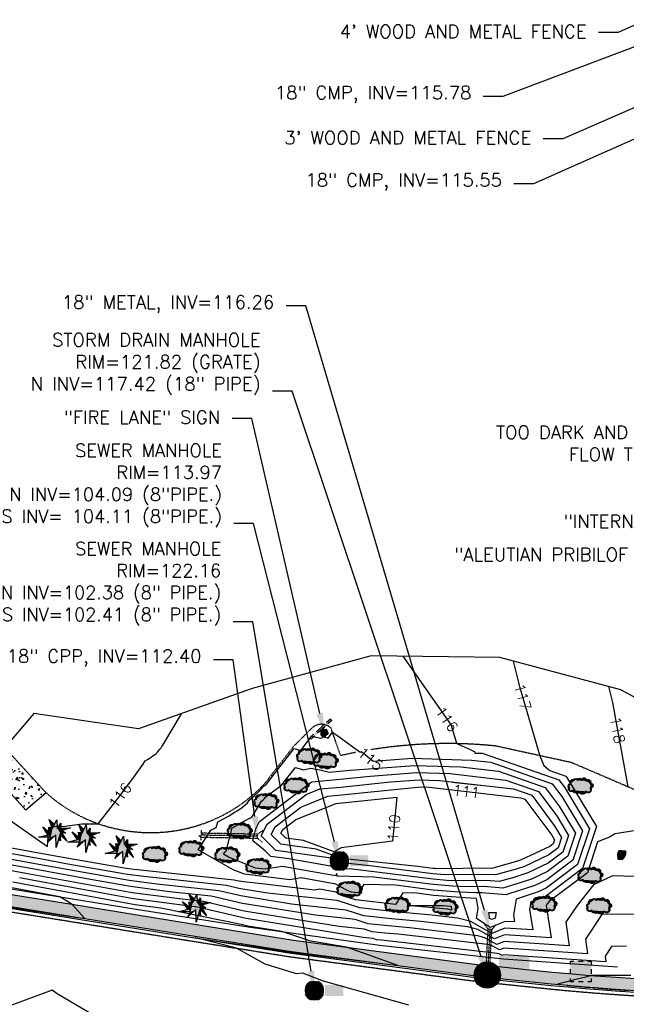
# Model space of a CAD drawing. Header units: feet. Extents: x 351431 to 355879, y 310968 to 329728.
# Tile 167 of 254: x 352315 to 352545, y 324334 to 324708. Entities that reach past the tile are written whole.
import ezdxf

# ---------------------------------------------------------------- set-up
doc = ezdxf.new("R2010")
doc.units = ezdxf.units.FT
doc.header["$MEASUREMENT"] = 0
doc.linetypes.add('D10', pattern=[0.15, 0.1, -0.05])
doc.linetypes.add('D25', pattern=[0.375, 0.25, -0.125])
for name, color, linetype in [('EHYSC', 161, 'Continuous'), ('ELIF', 153, 'LINKFENCE'), ('ELTCH-EG1', 253, 'Continuous'), ('ELTCN-EG1', 251, 'Continuous'), ('ELTNB-EG1', 55, 'Continuous'), ('ELUDC', 153, 'D10'), ('ELYCB-BACK', 5, 'Continuous'), ('ELYCB-FL', 2, 'Continuous'), ('ELYSC', 2, 'Continuous'), ('ELYSP', 1, 'D25'), ('ELYSS', 2, 'Continuous'), ('ELYSW-BACK', 2, 'Continuous'), ('ESFLJ', 5, 'Continuous'), ('ESFS', 153, 'Continuous'), ('ESIO', 4, 'Continuous'), ('ESMask', 155, 'Continuous'), ('ESUD', 5, 'Continuous'), ('ESUD-CMP', 13, 'D10'), ('ESUD-HDPE', 173, 'D10'), ('ESUS', 5, 'Continuous'), ('ETFS', 6, 'Continuous'), ('ETIF', 4, 'Continuous'), ('ETIS', 2, 'Continuous'), ('ETTC', 252, 'Continuous'), ('ETUD', 4, 'Continuous'), ('ETUS', 2, 'Continuous')]:
    doc.layers.add(name, color=color, linetype=linetype)
doc.styles.add('ANNO-TOPO', font='simplex.shx')
doc.styles.add('L80', font='simplex', dxfattribs={"height": 4})
doc.styles.add('ROMANSM', font='romansm.shx')
doc.linetypes.add('LINKFENCE', pattern='A,0.25,-0.08,0.25,-0.08,["X",ROMANSM,S=0.08,R=0,X=-0.004,Y=-0.04],-0.12', length=0.78)

# ---------------------------------------------------------------- blocks, each defined once
blk = doc.blocks.new('ESUFJBOX1')
for points in [[(-0.0787, 0.0535), (-0.0787, 0.0787), (-0.0535, 0.0787)], [(-0.0178, 0.0787), (0.0178, 0.0787)], [(0.0535, 0.0787), (0.0787, 0.0787), (0.0787, 0.0535)], [(-0.0787, -0.0178), (-0.0787, 0.0178)], [(0.0787, 0.0178), (0.0787, -0.0178)], [(-0.0787, -0.0787), (-0.0787, -0.0535)], [(0.0787, -0.0535), (0.0787, -0.0787), (0.0535, -0.0787)], [(-0.0535, -0.0787), (-0.0787, -0.0787)], [(0.0178, -0.0787), (-0.0178, -0.0787)]]:
    blk.add_lwpolyline(points)
at = {"layer": 'ESMask'}
blk.add_solid([(-0.0787, -0.0787), (-0.0787, 0.0787), (0.0787, -0.0787), (0.0787, 0.0787)], dxfattribs=at)
blk = doc.blocks.new('ESIBLDR')
blk.add_lwpolyline([(-0.0073, 0.0333), (-0.0228, 0.0272), (-0.0302, 0.0057), (-0.0278, -0.0328), (-0.0097, -0.0343), (0.0083, -0.0366), (0.0223, -0.0197), (0.0337, 0.0033), (0.0337, 0.0272), (0.0083, 0.0272)], close=True)
at = {"layer": 'ESMask'}
for points in [[(0.0083, 0.0272), (-0.0073, 0.0333), (-0.0302, 0.0057), (-0.0228, 0.0272)], [(-0.0278, -0.0328), (0.0083, 0.0272), (-0.0302, 0.0057), (0.0083, 0.0272)], [(0.0223, -0.0197), (0.0083, -0.0366), (0.0083, 0.0272), (-0.0278, -0.0328)], [(0.0083, 0.0272), (0.0337, 0.0272), (0.0223, -0.0197), (0.0337, 0.0033)]]:
    blk.add_solid(points, dxfattribs=at)
blk = doc.blocks.new('ESIPUBSIGN')
at = {"layer": 'ESMask'}
h = blk.add_hatch(color=256, dxfattribs=at)
edge = h.paths.add_edge_path()
edge.add_arc((0, 0), 0.03, 90, 450)
for p, q in [((-0.03, 0.1047), (-0.0447, 0.1047)), ((-0.0447, 0.1047), (-0.0447, 0.066)), ((-0.03, 0.1047), (-0.03, 0.066)), ((-0.0447, 0.0381), (-0.0447, -0.0393)), ((-0.03, 0.0381), (-0.03, -0.0393)), ((-0.0447, -0.0672), (-0.0447, -0.1059)), ((-0.03, -0.0672), (-0.03, -0.1059)), ((-0.03, -0.1059), (-0.0447, -0.1059))]:
    blk.add_line(p, q)
for start, end in [(144.23142, 216.35632), (17.97024, 107.04945), (253.53828, 340.78828)]:
    blk.add_arc((0, 0), 0.03, start, end)
blk.add_solid([(-0.0447, -0.1059), (-0.03, -0.1059), (-0.0447, 0.1047), (-0.03, 0.1047)], dxfattribs=at)
blk = doc.blocks.new('ESICTREE')
blk.add_lwpolyline([(-0.0228, 0.0326), (0.0086, 0.0955), (0.012, 0.0318), (0.0384, 0.0707), (0.0368, 0.0342), (0.1121, 0.0359), (0.0509, 0.0144), (0.0782, -0.0055), (0.036, -0.003), (0.0045, -0.1139), (0.002, -0.0179), (-0.0592, -0.0742), (-0.0369, -0.0353), (-0.1304, -0.0353), (-0.0584, -0.0162), (-0.0982, 0.0425), (-0.046, 0.0003), (-0.0493, 0.04)], close=True)
for points in [[(-0.0255, 0.0334), (-0.0485, 0.0988), (-0.0089, 0.0605)], [(0.0483, -0.0037), (0.084, -0.0667), (0.0324, -0.0157), (0.0368, -0.0626), (0.0245, -0.0432)]]:
    blk.add_lwpolyline(points)
at = {"layer": 'ESMask'}
for points in [[(-0.0255, 0.0334), (-0.0485, 0.0988), (-0.0228, 0.0326), (-0.0089, 0.0605)], [(-0.0228, 0.0326), (0.0086, 0.0955), (-0.0369, -0.0353), (0.002, -0.0179)], [(0.002, -0.0179), (0.0086, 0.0955), (0.036, -0.003), (0.012, 0.0318)], [(-0.0369, -0.0353), (-0.0584, -0.0162), (-0.046, 0.0003), (-0.0982, 0.0425)], [(-0.046, 0.0003), (-0.0369, -0.0353), (-0.0493, 0.04), (-0.0228, 0.0326)], [(0.012, 0.0318), (0.0384, 0.0707), (0.036, -0.003), (0.0368, 0.0342)], [(0.0368, 0.0342), (0.1121, 0.0359), (0.036, -0.003), (0.0509, 0.0144)], [(0.036, -0.003), (0.0509, 0.0144), (0.0782, -0.0055)], [(-0.0369, -0.0353), (-0.1304, -0.0353), (-0.0584, -0.0162)], [(-0.0369, -0.0353), (0.002, -0.0179), (-0.0592, -0.0742)], [(0.002, -0.0179), (0.036, -0.003), (0.0045, -0.1139)], [(0.0245, -0.0432), (0.0368, -0.0626), (0.0324, -0.0157)], [(0.0324, -0.0157), (0.036, -0.003), (0.084, -0.0667), (0.0483, -0.0037)]]:
    blk.add_solid(points, dxfattribs=at)
blk = doc.blocks.new('ESIDTREE')
blk.add_lwpolyline([(-0.0825, 0.0208, -0.658219), (-0.0543, 0.049, -0.594626), (-0.0245, 0.0498, -0.704437), (0.0052, 0.0498, -0.885068), (0.0416, 0.0438, -0.916303), (0.0721, 0.0223, -1.027393), (0.0751, -0.0141, -0.880235), (0.0364, -0.0431, -0.569977), (-0.0089, -0.052, -0.370407), (-0.061, -0.0364, -0.824221), (-0.0922, -0.0097, -0.566054), (-0.0825, 0.0208, -0.480508)], format="xyb")
at = {"layer": 'ESMask', "const_width": 0.01}
blk.add_lwpolyline([(-0.0779, 0.0227, -0.792768), (-0.0511, 0.0413, -0.768721), (-0.0289, 0.0473, 0.639322), (-0.0198, 0.0481, -0.704437), (0.0005, 0.0481, 0.72706), (0.01, 0.0484, -0.885068), (0.0366, 0.044, 0.713475), (0.0454, 0.0406, -0.916303), (0.0678, 0.0248, 0.615666), (0.0727, 0.0173, -1.027393), (0.0748, -0.0091, 0.556873), (0.0707, -0.0166, -0.880235), (0.04, -0.0396, 0.556256), (0.0317, -0.0414, -0.62875), (-0.0075, -0.0457, -0.457201), (-0.0599, -0.0275, -1.148825), (-0.0854, -0.0089, -0.666281), (-0.0814, 0.0159, 0.45741)], format="xyb", close=True, dxfattribs=at)
at = {"layer": 'ESMask'}
for points in [[(-0.0825, 0.0208), (-0.0922, -0.0097), (0.0721, 0.0223), (0.0751, -0.0141)], [(-0.0825, 0.0208), (-0.0543, 0.049), (0.0721, 0.0223), (0.0416, 0.0438)], [(-0.079, 0.0326), (-0.0729, 0.0238), (-0.0638, 0.0466), (-0.0573, 0.0372)], [(-0.0187, 0.044), (-0.0158, 0.0532), (-0.0004, 0.0423), (-0.0009, 0.052)], [(0.0105, 0.0432), (0.0168, 0.0574), (0.0348, 0.0399), (0.0336, 0.0548)], [(0.0445, 0.0383), (0.0562, 0.0462), (0.0628, 0.0226), (0.0702, 0.0328)], [(0.0704, -0.0072), (0.085, -0.004), (0.0691, 0.0173), (0.0823, 0.0154)], [(-0.087, -0.0082), (-0.0836, -0.0336), (0.0749, -0.0108), (0.0649, -0.0431)], [(-0.0495, -0.0328), (-0.05, -0.0434), (0.0292, -0.0385), (0.018, -0.0545)]]:
    blk.add_solid(points, dxfattribs=at)
blk = doc.blocks.new('ESUDCI')
for p, q in [((-0.0684, 0.0831), (-0.0684, 0.0912)), ((-0.0684, 0.0912), (-0.0263, 0.0912)), ((-0.0101, 0.0912), (0.0101, 0.0912)), ((0.0263, 0.0912), (0.0684, 0.0912)), ((0.0684, 0.0912), (0.0684, 0.0831)), ((-0.0684, 0.0243), (-0.0684, 0.0669)), ((-0.0595, 0.0602), (-0.0684, 0.0602)), ((-0.0628, 0.0301), (-0.0684, 0.0301)), ((-0.0684, 0), (-0.0684, 0.0081)), ((-0.0263, 0), (-0.0684, 0)), ((-0.0263, 0.0301), (-0.0499, 0.0301)), ((-0.0231, 0.0602), (-0.0466, 0.0602)), ((0.0101, 0.0301), (-0.0134, 0.0301)), ((0.0134, 0.0602), (-0.0101, 0.0602)), ((0.0101, 0), (-0.0101, 0)), ((0.0466, 0.0301), (0.0231, 0.0301)), ((0.0499, 0.0602), (0.0263, 0.0602)), ((0.0684, 0.0301), (0.0595, 0.0301)), ((0.0684, 0.0602), (0.0628, 0.0602)), ((0.0684, 0.0669), (0.0684, 0.0243)), ((0.0684, 0.0081), (0.0684, 0)), ((0.0684, 0), (0.0263, 0))]:
    blk.add_line(p, q)
at = {"layer": 'ESMask'}
blk.add_solid([(-0.0684, 0), (-0.0684, 0.0912), (0.0684, 0), (0.0684, 0.0912)], dxfattribs=at)
blk = doc.blocks.new('ESUSMHOLE')
for radius, start, end in [(0.0738, 110, 160), (0.0492, 155, 205), (0.0492, 65, 115), (0.0738, 20, 70), (0.0492, 335, 25), (0.0738, 200, 250), (0.0492, 245, 295), (0.0738, 290, 340)]:
    blk.add_arc((0, 0), radius, start, end)
at = {"layer": 'ESMask', "const_width": 0.0738}
blk.add_lwpolyline([(-0.0369, 0, 1), (0.0369, 0, 1)], format="xyb", close=True, dxfattribs=at)
at = {"layer": 'ESMask'}
blk.add_solid([(0.0796, -0.0411), (0.0796, 0.0441), (0.2186, -0.0411), (0.2186, 0.0441)], dxfattribs=at)
blk = doc.blocks.new('ESUMHOLE')
at = {"ltscale": 0.5}
for radius in [0.1, 0.057]:
    blk.add_circle((0, 0), radius, dxfattribs=at)
at = {"layer": 'ESMask', "const_width": 0.1}
blk.add_lwpolyline([(-0.05, 0, 1), (0.05, 0, 1)], format="xyb", close=True, dxfattribs=at)
at = {"layer": 'ESMask', "color": 155}
blk.add_solid([(0.0899, 0.0499), (0.0899, 0.1445), (0.3206, 0.0499), (0.3206, 0.1445)], dxfattribs=at)

msp = doc.modelspace()

# ---------------------------------------------------------------- hatches: boundary and pattern name
at = {"layer": 'EHYSC'}
h = msp.add_hatch(dxfattribs=at)
h.set_pattern_fill('AR-CONC', color=256, style=0)
h.set_pattern_definition([(50, (352304.459, 324407.8), (7.1726, -0.6275), [0.75, -8.25]), (355, (352304.459, 324407.8), (-1.3875, 7.522), [0.6, -6.6]), (100.451, (352305.057, 324407.748), (5.7851, 6.8944), [0.6374, -7.0114]), (46.184, (352304.459, 324409.8), (10.6724, -1.6552), [1.125, -12.375]), (96.636, (352305.348, 324409.662), (9.3466, 9.741), [0.956, -10.517]), (351.184, (352304.459, 324409.8), (9.3466, 9.741), [0.9, -9.9]), (21, (352305.459, 324409.3), (5.9691, -4.0262), [0.75, -8.25]), (326, (352305.459, 324409.3), (2.4332, 7.2515), [0.6, -6.6]), (71.45, (352305.9564, 324408.9645), (8.4022, 3.2253), [0.6374, -7.0114]), (37.5, (352304.459, 324407.8), (0.1216, 3.32894), [0, -6.52, 0, -6.7, 0, -6.625]), (7.5, (352304.459, 324407.8), (2.6307, 3.9441), [0, -3.82, 0, -6.37, 0, -2.525]), (327.5, (352302.229, 324407.8), (5.33822, -0.22555), [0, -2.5, 0, -7.8, 0, -10.35]), (317.5, (352301.229, 324407.8), (5.83186, 1.00105), [0, -3.25, 0, -5.18, 0, -7.35])])
h.paths.add_polyline_path([(352311.87, 324429.15), (352304.46, 324422.39), (352317.68, 324407.8), (352325.37, 324414.42)])
h = msp.add_hatch(dxfattribs=at)
h.set_pattern_fill('AR-CONC', color=256, style=0)
h.set_pattern_definition([(50, (352111.597, 324336.37), (7.1726, -0.62752), [0.75, -8.25]), (355, (352111.597, 324336.37), (-1.387513, 7.52192), [0.6, -6.6]), (100.4514, (352112.195, 324336.318), (5.785094, 6.894395), [0.6374, -7.01142]), (46.1842, (352111.597, 324338.37), (10.67241, -1.65519), [1.125, -12.375]), (96.6356, (352112.486, 324338.232), (9.34663, 9.74118), [0.9561, -10.51713]), (351.1842, (352111.597, 324338.37), (9.34662, 9.74119), [0.9, -9.9]), (21, (352112.597, 324337.87), (5.96907, -4.02619), [0.75, -8.25]), (326, (352112.597, 324337.87), (2.433153, 7.2515), [0.6, -6.6]), (71.4514, (352113.0944, 324337.5345), (8.402226, 3.225305), [0.6374, -7.01142]), (37.5, (352111.597, 324336.37), (0.1215986, 3.3289385), [0, -6.52, 0, -6.7, 0, -6.625]), (7.5, (352111.597, 324336.37), (2.630695, 3.944117), [0, -3.82, 0, -6.37, 0, -2.525]), (327.5, (352109.367, 324336.37), (5.338224, -0.225549), [0, -2.5, 0, -7.8, 0, -10.35]), (317.5, (352108.367, 324336.37), (5.831862, 1.00105), [0, -3.25, 0, -5.18, 0, -7.35])])
h.paths.add_polyline_path([(352956.49, 324339.01), (352959.03, 324339.82), (352961.11, 324340.52), (352961.8, 324340.78), (352962.42, 324341.09), (352963.2, 324341.58, 0.014529), (352944.9, 324341.51), (352894.21, 324341.36), (352845.03, 324341.16), (352793.42, 324340.82), (352753.65, 324340.95), (352694.61, 324341), (352690.92, 324340.92), (352663.27, 324341), (352657.05, 324341.16), (352656.34, 324341.17), (352655.12, 324341.17), (352637.08, 324341.13), (352624.43, 324341.15), (352623.03, 324341.16), (352622.43, 324341.1), (352620.17, 324341.1), (352616.64, 324341.14), (352603.22, 324341.46), (352593.18, 324341.74), (352587.93, 324341.92), (352582.31, 324342.16), (352563.3, 324343.08), (352556.22, 324343.47), (352549.08, 324343.9), (352541.65, 324344.4), (352533.69, 324344.98), (352530.2, 324345.25), (352523.63, 324345.81), (352517.41, 324346.39), (352492.07, 324348.97), (352490.09, 324349.18), (352487.01, 324349.57), (352419.21, 324358.54), (352379.24, 324364.96), (352334.34, 324372.23), (352283.5, 324380.39), (352247.16, 324386.18), (352243.15, 324386.86), (352225.13, 324389.75), (352219.79, 324390.58), (352209.95, 324392.36), (352174.39, 324398.66), (352138.87, 324404.37), (352126.11, 324405.93), (352126.03, 324404.72), (352112.01, 324405.23), (352111.6, 324399.39), (352124.97, 324398.19), (352135.55, 324397.16), (352137.91, 324396.91), (352149.17, 324395.7), (352159.56, 324394.51), (352173.41, 324392.79), (352180.08, 324391.9), (352194.56, 324389.84), (352209.17, 324387.68), (352219.23, 324386.14), (352224.51, 324385.31), (352242.38, 324382.42), (352246.22, 324381.78), (352283.13, 324375.9), (352333.75, 324367.75), (352378.61, 324360.54), (352418.51, 324354.14), (352486.55, 324345.17), (352489.49, 324344.79), (352491.38, 324344.58), (352517, 324341.96), (352523.29, 324341.36), (352529.93, 324340.79), (352533.46, 324340.52), (352541.45, 324339.93), (352548.91, 324339.43), (352556.08, 324339), (352563.19, 324338.6), (352582.28, 324337.66), (352587.88, 324337.42), (352593.11, 324337.23), (352616.46, 324336.59), (352620.14, 324336.51), (352622.5, 324336.47), (352636.91, 324336.38), (352656.75, 324336.37), (352663.41, 324336.4), (352691.14, 324336.49), (352695.94, 324336.43), (352753.45, 324336.4), (352793.53, 324336.58), (352845.11, 324336.76), (352894.48, 324336.8), (352944.98, 324337.16), (352946.12, 324337.23), (352948.78, 324337.46), (352950.3, 324337.63), (352951.76, 324337.85), (352952.42, 324337.97), (352953.87, 324338.3), (352955.21, 324338.64)])

# ---------------------------------------------------------------- linework, layer by layer
at = {"layer": 'ELIF', "flags": 128}
msp.add_lwpolyline([(352325.37, 324414.42), (352317.68, 324407.8), (352304.46, 324422.39), (352311.87, 324429.15)], dxfattribs=at)
at = {"layer": 'ELTCH-EG1', "flags": 128}
for points, elevation in [([(352550.99, 324368.38), (352536.26, 324368.26), (352529.97, 324358.86), (352530.81, 324353.3), (352499.1, 324355.51), (352497.37, 324354.79), (352494.57, 324356.37), (352492.87, 324356.83), (352458.96, 324360.72), (352453.9, 324361.18), (352449.12, 324361.69), (352446.02, 324362.7), (352436.56, 324363.72), (352400.55, 324369.57), (352385.11, 324373.15), (352376.98, 324374.03), (352357.97, 324376.5), (352346.89, 324378.44), (352317.67, 324383.87), (352299.25, 324387.17)], 120), ([(352496.14, 324369.06), (352495.75, 324366.85), (352494.29, 324366.3), (352493.5, 324366.81), (352493.59, 324367.4), (352493.33, 324369.01), (352496.14, 324369.06)], 115)]:
    msp.add_lwpolyline(points, dxfattribs=dict(at, elevation=elevation))
at = {"layer": 'ELTCN-EG1', "flags": 128}
for points, elevation in [([(352548.61, 324382.63), (352540.23, 324382.95), (352532.99, 324379.54), (352526.82, 324371.71), (352522.52, 324365.27), (352523.87, 324356.33), (352499.21, 324358.04), (352496.41, 324356.88), (352491.87, 324359.44), (352489.1, 324360.19), (352463.23, 324363.15), (352455.15, 324363.89), (352447.53, 324364.71), (352442.59, 324366.32), (352427.5, 324367.94), (352399.86, 324372.43), (352388.01, 324375.18), (352372.14, 324376.9), (352357.41, 324378.82), (352342.19, 324381.47), (352320.14, 324385.57), (352296.01, 324389.9)], 119), ([(352545.62, 324356.16), (352539.87, 324356.11), (352537.42, 324352.45), (352537.75, 324350.28), (352499, 324352.97), (352498.34, 324352.7), (352497.28, 324353.3), (352496.63, 324353.48), (352454.7, 324358.28), (352452.64, 324358.47), (352450.71, 324358.68), (352449.46, 324359.09), (352445.63, 324359.5), (352401.24, 324366.71), (352382.21, 324371.12), (352381.82, 324371.16), (352358.54, 324374.19), (352351.59, 324375.41), (352315.21, 324382.17)], 121), ([(352310.58, 324371.11), (352333.75, 324367.65), (352337.16, 324367.16), (352340.05, 324366.74), (352335.23, 324372), (352335.14, 324372.1), (352335.1, 324372.17), (352330.53, 324375), (352310.29, 324378.76)], 123), ([(352462.98, 324333.81), (352430.63, 324342.99), (352423.03, 324345.9), (352422.52, 324345.92), (352420.37, 324345.76), (352408.44, 324349.35), (352397.64, 324355.45), (352384.18, 324358.82), (352381.93, 324359.37), (352403.04, 324356.21), (352418.46, 324353.93), (352427.21, 324352.82), (352458.83, 324348.83), (352447.56, 324352.91), (352439.3, 324355.88), (352425.73, 324358.16), (352414.74, 324361.77), (352401.93, 324363.85), (352399.93, 324364.32), (352368.91, 324370.61), (352359.1, 324371.88), (352356.29, 324372.37), (352312.75, 324380.46)], 122), ([(352479.06, 324371.43), (352479.12, 324369.9), (352477.81, 324370.25), (352476.04, 324370.45), (352462.72, 324371.66), (352475.96, 324371.63), (352479.06, 324371.43)], 116), ([(352547.24, 324345.09), (352541.73, 324345.04), (352533.92, 324345.07), (352533.14, 324345.14), (352532.21, 324345.09), (352530.16, 324344.5), (352526.39, 324343.61), (352523.39, 324342.77), (352519.44, 324341.73), (352523.02, 324341.36), (352523.29, 324341.33), (352529.14, 324340.79), (352529.93, 324340.71), (352532.85, 324340.46), (352533.45, 324340.4), (352539.39, 324339.92), (352541.44, 324339.74), (352546.23, 324339.38)], 122), ([(352341.59, 324330.97), (352329.5, 324338.09), (352327.7, 324339.47), (352310.5, 324333.15)], 123)]:
    msp.add_lwpolyline(points, dxfattribs=dict(at, elevation=elevation))
at = {"layer": 'ELUDC', "flags": 128}
for points in [[(352405.52, 324397.97), (352384.33, 324398.36)], [(352493.75, 324362.59), (352492.73, 324345.24)]]:
    msp.add_lwpolyline(points, dxfattribs=at)
at = {"layer": 'ELYCB-BACK', "flags": 128}
msp.add_lwpolyline([(352283.13, 324375.9), (352333.75, 324367.75), (352378.61, 324360.54), (352418.51, 324354.14), (352486.55, 324345.17), (352489.49, 324344.79), (352491.38, 324344.58), (352517, 324341.96), (352523.29, 324341.36), (352529.93, 324340.79), (352533.46, 324340.52), (352541.45, 324339.93), (352548.91, 324339.43)], dxfattribs=at)
at = {"layer": 'ELYCB-FL', "flags": 128}
msp.add_lwpolyline([(352282.99, 324375.23), (352333.73, 324367.08), (352378.51, 324359.92), (352418.37, 324353.5), (352486.43, 324344.52), (352489.39, 324344.16), (352491.29, 324343.96), (352516.95, 324341.33), (352523.25, 324340.73), (352529.9, 324340.15), (352533.43, 324339.88), (352541.42, 324339.28), (352548.87, 324338.78)], dxfattribs=at)
at = {"layer": 'ELYSC', "flags": 128}
msp.add_lwpolyline([(352325.37, 324414.42), (352317.68, 324407.8), (352304.46, 324422.39), (352311.87, 324429.15)], dxfattribs=at)
at = {"layer": 'ELYSP', "flags": 128}
msp.add_lwpolyline([(352624.43, 324341.15), (352624, 324361.62), (352622.77, 324361.54), (352622.11, 324361.64), (352621.47, 324374.19, 0.241396), (352613.67, 324387.38), (352597.68, 324376.81), (352576, 324397.85), (352551.79, 324414.28), (352524.81, 324425.88), (352495.72, 324432.25, 0.081185), (352437.1, 324428.56), (352433.43, 324439.12, 0.368556), (352426.38, 324439.21), (352419.35, 324432.2), (352407.99, 324417.62, -0.405822), (352325.37, 324414.42), (352311.87, 324429.15, 0.570582), (352307.68, 324429.4), (352293.36, 324421.56)], format="xyb", dxfattribs=at)
msp.add_lwpolyline([(352111.57, 324397.42), (352124.83, 324396.22), (352135.31, 324395.19), (352137.64, 324394.95), (352148.91, 324393.7), (352159.31, 324392.49), (352173.18, 324390.74), (352179.82, 324389.85), (352194.26, 324387.81), (352208.83, 324385.67), (352218.88, 324384.12), (352224.23, 324383.4), (352242.13, 324380.5), (352245.85, 324379.89), (352282.75, 324373.96), (352333.4, 324365.81), (352378.28, 324358.55), (352418.15, 324352.18), (352486.33, 324343.18), (352489.31, 324342.81), (352491.23, 324342.61), (352516.83, 324339.95), (352523.1, 324339.34), (352529.74, 324338.77), (352533.26, 324338.48), (352541.27, 324337.89), (352548.75, 324337.39), (352555.93, 324336.95), (352563.06, 324336.55), (352582.18, 324335.6), (352587.76, 324335.35), (352592.98, 324335.15), (352602.96, 324334.84), (352616.28, 324334.47), (352618.25, 324334.44), (352622.5, 324334.43), (352636.85, 324334.26), (352656.77, 324334.28), (352663.45, 324334.3), (352691.11, 324334.41), (352696.07, 324334.42), (352753.56, 324334.57), (352793.41, 324334.63), (352845.13, 324334.73), (352894.61, 324334.82), (352945.01, 324335), (352946.18, 324335.07), (352948.91, 324335.31), (352950.47, 324335.49), (352951.97, 324335.73), (352952.64, 324335.87), (352954.21, 324336.26), (352955.65, 324336.68), (352957.02, 324337.12), (352962, 324338.87), (352963.38, 324339.33), (352963.7, 324339.47), (352964.19, 324339.76), (352965.87, 324340.95), (352967.67, 324342.28), (352971.01, 324344.85), (352972.99, 324346.41), (352972.19, 324347.37), (352971.79, 324347.85)], dxfattribs=at)
at = {"layer": 'ELYSS', "flags": 128}
msp.add_lwpolyline([(352128.06, 324406.44), (352184.69, 324399.49), (352223.97, 324393.43), (352271.3, 324383.75), (352309.72, 324378.37), (352359.49, 324370.31), (352402, 324363.54), (352451.79, 324356.63), (352498.93, 324351.43), (352542.19, 324348.34)], dxfattribs=at)
at = {"layer": 'ELYSW-BACK', "flags": 128}
msp.add_lwpolyline([(352283.5, 324380.39), (352334.34, 324372.23), (352379.24, 324364.96), (352419.21, 324358.54), (352487.01, 324349.57), (352490.09, 324349.18), (352492.07, 324348.97), (352517.41, 324346.39), (352523.63, 324345.81), (352530.2, 324345.25), (352533.69, 324344.98), (352541.65, 324344.4), (352549.08, 324343.9)], dxfattribs=at)
at = {"layer": 'ESUD-CMP', "flags": 128}
for points in [[(352493.01, 324362.64), (352491.63, 324364.72)], [(352494.5, 324362.55), (352496.12, 324364.46)]]:
    msp.add_lwpolyline(points, dxfattribs=at)
msp.add_lwpolyline([(352493.48, 324345.2), (352494.5, 324362.55), (352493.01, 324362.64), (352491.98, 324345.28)], close=True, dxfattribs=at)
at = {"layer": 'ESUD-HDPE', "flags": 128}
for points in [[(352384.16, 324400.45), (352384.13, 324398.94), (352384.96, 324398.55), (352383.29, 324398.04), (352384.11, 324397.8), (352384.08, 324396.45)], [(352405.53, 324398.72), (352407.56, 324400.18)], [(352384.1, 324397.61), (352405.5, 324397.22), (352405.53, 324398.72), (352384.13, 324399.11)], [(352405.5, 324397.22), (352407.48, 324395.68)]]:
    msp.add_lwpolyline(points, dxfattribs=at)
at = {"layer": 'ETFS', "linetype": 'ByBlock', "lineweight": -2}
msp.add_line((352403.39, 324556.59), (352395.89, 324556.59), dxfattribs=at)
msp.add_lwpolyline([(352429.15, 324444.58), (352403.39, 324556.59)], dxfattribs=at)
at = {"layer": 'ETFS'}
msp.add_solid([(352430.37, 324444.86), (352430.84, 324437.27), (352427.94, 324444.29)], dxfattribs=at)
at = {"layer": 'ETIF', "linetype": 'ByBlock', "lineweight": -2}
for p, q in [((352542.41, 324703.1), (352534.91, 324703.1)), ((352521.39, 324662.73), (352513.89, 324662.73))]:
    msp.add_line(p, q, dxfattribs=at)
for points in [[(352773.42, 324772.76), (352521.39, 324662.73)], [(352669.93, 324760.24), (352542.41, 324703.1)]]:
    msp.add_lwpolyline(points, dxfattribs=at)
at = {"layer": 'ETUD', "linetype": 'ByBlock', "lineweight": -2}
for p, q in [((352498.7, 324678.9), (352491.2, 324678.9)), ((352510.32, 324645.72), (352502.82, 324645.72)), ((352423.88, 324599.35), (352416.38, 324599.35)), ((352418.71, 324567.02), (352411.21, 324567.02)), ((352396.32, 324464.95), (352388.82, 324464.95))]:
    msp.add_line(p, q, dxfattribs=at)
for points in [[(352755.48, 324775.9), (352498.7, 324678.9)], [(352757.28, 324755.36), (352510.32, 324645.72)], [(352404.5, 324405.4), (352396.32, 324464.95)]]:
    msp.add_lwpolyline(points, dxfattribs=at)
at = {"layer": 'ETUD'}
for points in [[(352405.74, 324405.57), (352405.52, 324397.97), (352403.26, 324405.23)], [(352492.83, 324370.14), (352493.75, 324362.59), (352490.43, 324369.43)], [(352491.54, 324352.75), (352492.73, 324345.24), (352489.17, 324351.96)]]:
    msp.add_solid(points, dxfattribs=at)
at = {"layer": 'ETUS', "linetype": 'ByBlock', "lineweight": -2}
for p, q in [((352404.05, 324516.73), (352396.55, 324516.73)), ((352403.78, 324479.42), (352396.28, 324479.42))]:
    msp.add_line(p, q, dxfattribs=at)
for points in [[(352434.78, 324395.81), (352404.05, 324516.73)], [(352425.91, 324346.7), (352403.78, 324479.42)]]:
    msp.add_lwpolyline(points, dxfattribs=at)
at = {"layer": 'ETUS'}
for points in [[(352435.99, 324396.11), (352436.62, 324388.54), (352433.57, 324395.5)], [(352427.14, 324346.91), (352427.14, 324339.31), (352424.67, 324346.5)]]:
    msp.add_solid(points, dxfattribs=at)

# ---------------------------------------------------------------- block references
at = {"layer": 'ESFLJ', "xscale": 50, "yscale": 50, "zscale": 50}
msp.add_blockref('ESUFJBOX1', (352528.25, 324346.64), dxfattribs=at)
at = {"layer": 'ESFS', "xscale": 50.00000000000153, "yscale": 50.00000000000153, "zscale": 50.00000000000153, "rotation": 312.2735170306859}
msp.add_blockref('ESIPUBSIGN', (352430.84, 324437.27), dxfattribs=at)
at = {"layer": 'ESIO', "xscale": 50, "yscale": 50, "zscale": 50}
for name, p in [('ESIDTREE', (352425.32, 324428.32)), ('ESIDTREE', (352431.56, 324426.56)), ('ESIDTREE', (352420.44, 324417.14)), ('ESIDTREE', (352528.31, 324416.96)), ('ESIDTREE', (352409.04, 324411.15)), ('ESICTREE', (352328.95, 324399.36)), ('ESICTREE', (352340.14, 324397.52)), ('ESIDTREE', (352398.94, 324399.94)), ('ESICTREE', (352354.32, 324393.18)), ('ESIDTREE', (352380.57, 324393.18)), ('ESIDTREE', (352366.77, 324391.05)), ('ESIDTREE', (352394.25, 324390.84)), ('ESIDTREE', (352406, 324386.48)), ('ESIBLDR', (352543.61, 324390.91)), ('ESIDTREE', (352531.99, 324383.05)), ('ESIDTREE', (352440.62, 324377.79)), ('ESICTREE', (352382.06, 324371.02)), ('ESIDTREE', (352458.83, 324371.85)), ('ESIDTREE', (352476.98, 324370.99)), ('ESIDTREE', (352514.54, 324372.14)), ('ESIDTREE', (352535.31, 324371.41))]:
    msp.add_blockref(name, p, dxfattribs=at)
at = {"layer": 'ESUD', "xscale": 50, "yscale": 50, "zscale": 50}
msp.add_blockref('ESUMHOLE', (352492.73, 324345.24), dxfattribs=at)
at = {"layer": 'ESUD', "xscale": 50.00000000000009, "yscale": 50.00000000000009, "zscale": 50.00000000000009, "rotation": 355.965197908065}
msp.add_blockref('ESUDCI', (352492.48, 324343.92), dxfattribs=at)
at = {"layer": 'ESUS', "xscale": 50, "yscale": 50, "zscale": 50}
for p in [(352436.62, 324388.54), (352427.14, 324339.31)]:
    msp.add_blockref('ESUSMHOLE', p, dxfattribs=at)

# ---------------------------------------------------------------- texts
at = {"layer": 'ETFS', "insert": (352391.39, 324559.54), "char_height": 5, "attachment_point": 3, "style": 'ANNO-TOPO'}
msp.add_mtext('"FIRE LANE" SIGN', dxfattribs=at)
at = {"layer": 'ETIF', "char_height": 5, "attachment_point": 3, "style": 'ANNO-TOPO'}
for s, insert in [("4' WOOD AND METAL FENCE", (352530.41, 324706.05)), ("3' WOOD AND METAL FENCE", (352509.39, 324665.69))]:
    msp.add_mtext(s, dxfattribs=dict(at, insert=insert))
at = {"layer": 'ETIS', "char_height": 5, "attachment_point": 3, "style": 'ANNO-TOPO'}
for s, insert in [('"INTERNATIONAL BUSINESS PLAZA" SIGN', (352655.87, 324520)), ('"ALEUTIAN PRIBILOF ISLANDS ASSOCIATION" SIGN', (352643.93, 324507.42))]:
    msp.add_mtext(s, dxfattribs=dict(at, insert=insert))
at = {"layer": 'ETTC', "insert": (352506.19, 324450.81, 117), "char_height": 4, "attachment_point": 5, "rotation": 286.3245, "style": 'L80', "bg_fill": 3, "box_fill_scale": 1.2, "bg_fill_color": 256, "bg_fill_transparency": 27}
msp.add_mtext('{117}', dxfattribs=at)
at = {"layer": 'ETUD', "char_height": 5, "attachment_point": 3, "style": 'ANNO-TOPO'}
for s, insert in [('18" CMP, INV=115.78', (352486.7, 324682.83)), ('18" CMP, INV=115.55', (352498.32, 324649.65)), ('18" METAL, INV=116.26', (352411.88, 324603.28)), ('STORM DRAIN MANHOLE \\PRIM=121.82 (GRATE)\\PN INV=117.42 (18" PIPE)', (352406.71, 324588.92)), ('18" CPP, INV=112.40', (352384.32, 324468.88))]:
    msp.add_mtext(s, dxfattribs=dict(at, insert=insert))
at = {"layer": 'ETUS', "char_height": 5, "attachment_point": 3, "style": 'ANNO-TOPO'}
for s, insert in [('SEWER MANHOLE, RIM=127.06\\PSTRONG FLOW FROM N. TO W.\\PTOO DARK AND DEEP TO DETERMINE PIPE PIPE.\\PFLOW TOO STRONG TO MEASURE N. INV\\PW INV=99.56 ', (352656.56, 324570.49)), ('SEWER MANHOLE\\PRIM=113.97\\PN INV=104.09 (8"PIPE.)\\PS INV= 104.11 (8"PIPE.)', (352392.05, 324546.96)), ('SEWER MANHOLE\\PRIM=122.16\\PN INV=102.38 (8" PIPE.)\\PS INV=102.41 (8" PIPE.)', (352391.78, 324509.66))]:
    msp.add_mtext(s, dxfattribs=dict(at, insert=insert))

# ---------------------------------------------------------------- next in the draw order: texts
at = {"layer": 'ETTC', "char_height": 4, "attachment_point": 5, "style": 'L80', "bg_fill": 3, "box_fill_scale": 1.2, "bg_fill_color": 256}
for s, insert, rotation, bg_fill_transparency in [('{116}', (352477.43, 324442.4, 116), 305.055, 22), ('{118}', (352542.14, 324438.26, 118), 280.326, 32), ('{115}', (352448.44, 324427.26, 115), 320.3532, 37), ('{116}', (352353.41, 324413.46, 116), 52.7389, 42), ('{111}', (352484.81, 324414.96, 111), 353.4182, 17), ('{110}', (352457.26, 324401.17, 110), 84.4778, 12)]:
    msp.add_mtext(s, dxfattribs=dict(at, insert=insert, rotation=rotation, bg_fill_transparency=bg_fill_transparency))

# ---------------------------------------------------------------- next in the draw order: linework, layer by layer
at = {"layer": 'ELTCH-EG1', "flags": 128}
for points, elevation in [([(352422.03, 324430.46), (352426.06, 324435.9), (352429.52, 324435.14), (352430.94, 324435.69), (352432.33, 324435.19), (352434.01, 324437.46), (352434.5, 324437.11), (352435.31, 324436.54), (352436.92, 324435.39), (352441.78, 324431.92), (352444.37, 324430.07), (352445.19, 324429.95), (352449.39, 324426.47), (352464.27, 324427.59), (352486.76, 324426.87), (352494.07, 324426.03), (352517.35, 324417.9), (352521.02, 324412.99), (352528.86, 324399.97), (352525.17, 324388.83), (352515.34, 324381.43), (352510.76, 324379.24), (352500.98, 324376.05), (352499.96, 324375.76), (352490.71, 324376.52), (352488.36, 324376.5), (352482.04, 324376.77), (352472.25, 324377.52), (352457.87, 324379.35), (352445.85, 324379.65), (352444.73, 324377.9), (352445.04, 324376.35), (352441.16, 324376.77), (352439.8, 324377.21), (352435.29, 324379.76), (352422.12, 324382.16), (352417.84, 324381.44), (352400.58, 324383.5), (352396.33, 324385.24), (352383, 324392.77), (352387.84, 324400.23), (352389.89, 324401.25), (352390.44, 324403.42), (352392.59, 324404.51), (352394.74, 324405.74), (352396.88, 324407.11), (352397.83, 324407.61), (352399.81, 324409.03), (352401.78, 324410.61), (352402.38, 324411.6), (352404.31, 324413.26), (352406.22, 324415.07), (352408.08, 324417.04), (352408.81, 324417.59), (352419.42, 324431.26), (352422.03, 324430.46)], 115), ([(352437.25, 324393.52), (352434.66, 324392.08), (352422.97, 324396.29), (352416.26, 324397.23), (352414.42, 324399.08), (352415.18, 324400.56), (352420.07, 324404.29), (352435.34, 324410.41), (352437.71, 324410.62), (352458.38, 324412.8), (352456.76, 324396.08), (352437.25, 324393.52)], 110)]:
    msp.add_lwpolyline(points, dxfattribs=dict(at, elevation=elevation))
at = {"layer": 'ELTCN-EG1', "flags": 128}
for points, elevation in [([(352460.64, 324466.34), (352479.05, 324440.09), (352479.59, 324438.32), (352480.21, 324436.26), (352480.93, 324433.84), (352481.15, 324433.11), (352483.11, 324432.26), (352486, 324431.01), (352487.03, 324430.55), (352487.56, 324430.32), (352487.89, 324430.17), (352487.96, 324429.53), (352490.8, 324429.44), (352491.21, 324429.4), (352519.94, 324419.36), (352521.98, 324416.63), (352531.51, 324400.8), (352527.02, 324387.26), (352515.07, 324378.26), (352512.05, 324376.82), (352503.67, 324374.08), (352502.66, 324367.98), (352503.05, 324365.4), (352499.53, 324365.64), (352495.75, 324364.07), (352493.86, 324363.36), (352488.7, 324366.7), (352489.27, 324370.56), (352488.65, 324374.36), (352484.36, 324374.54), (352472.3, 324375.47), (352466, 324376.28), (352460.73, 324376.41), (352458.03, 324372.19), (352458.05, 324372.1), (352442.75, 324373.75), (352437.38, 324375.51), (352435.28, 324376.69), (352429.15, 324377.8), (352427.16, 324377.47), (352407.25, 324379.85), (352400.3, 324380.6), (352397.79, 324381.01), (352396.71, 324381.26), (352357.63, 324385.5), (352355.71, 324385.75), (352328.09, 324390.58), (352327.52, 324390.68), (352286.28, 324398.08)], 116), ([(352502.57, 324464.48), (352505, 324454.87), (352512.72, 324428.53), (352514.26, 324424.78), (352516.42, 324422.96), (352522.53, 324420.82), (352522.94, 324420.28), (352534.16, 324401.64), (352528.88, 324385.69), (352514.8, 324375.09), (352513.34, 324374.39), (352509.31, 324373.08), (352508.82, 324370.14), (352509.99, 324362.37), (352499.42, 324363.11), (352494.47, 324361.05), (352486.46, 324365.58), (352481.57, 324366.9), (352471.77, 324368.02), (352457.65, 324369.3), (352444.35, 324370.74), (352435.72, 324373.55), (352409.37, 324376.38), (352398.48, 324378.15), (352393.81, 324379.23), (352362.47, 324382.64), (352356.27, 324383.44), (352332.79, 324387.54), (352325.06, 324388.98), (352289.52, 324395.35)], 117), ([(352538.71, 324454.76), (352540.22, 324448.78), (352546.06, 324416.75)], 118), ([(352310.19, 324405.02), (352325.81, 324394.05), (352326.38, 324401.28), (352329.22, 324401.76), (352329.93, 324401.72), (352330.95, 324401.71), (352332.53, 324401.76), (352338.93, 324402.72), (352340.87, 324402.63), (352343.71, 324402.64), (352345.05, 324402.7), (352349.13, 324407.92), (352353.4, 324413.44), (352356.28, 324417.23), (352358.35, 324420.01), (352359.92, 324422.18), (352361.15, 324423.92), (352362.14, 324425.37), (352362.94, 324426.61), (352363.75, 324427.04), (352364.5, 324427.49), (352365.21, 324427.95), (352365.87, 324428.43), (352366.48, 324428.92), (352367.05, 324429.42), (352367.58, 324429.94), (352368.07, 324430.46), (352368.52, 324430.99), (352368.94, 324431.52), (352369.31, 324432.06), (352369.65, 324432.6), (352369.96, 324433.15), (352376.7, 324444.49)], 116), ([(352423.05, 324423.13), (352425.66, 324423.84), (352429.18, 324423.23), (352432.79, 324422.26), (352436.73, 324422.61), (352440.67, 324423.03), (352465.13, 324424.86), (352482.73, 324424.3), (352496.94, 324422.66), (352514.76, 324416.44), (352520.07, 324409.34), (352526.21, 324399.13), (352523.32, 324390.4), (352515.61, 324384.59), (352509.47, 324381.67), (352501.87, 324379.19), (352498.58, 324378.25), (352491.45, 324378.84), (352484.58, 324378.78), (352479.73, 324378.99), (352472.21, 324379.57), (352449.75, 324382.43), (352435.76, 324382.77), (352435.63, 324383.87), (352435.14, 324382.94), (352427.99, 324384.16), (352415.1, 324386.51), (352408.52, 324385.41), (352404.85, 324385.85), (352394.53, 324390.07), (352392.7, 324391.11), (352393.36, 324392.14), (352393.65, 324392.28), (352395.89, 324401.19), (352396.66, 324401.58), (352397.43, 324402.02), (352398.2, 324402.51), (352402.91, 324404.98), (352403.27, 324405.24), (352403.62, 324405.53), (352407.1, 324411.28), (352407.67, 324411.77), (352408.22, 324412.29), (352408.76, 324412.86), (352414.71, 324417.36), (352419.93, 324424.09), (352423.05, 324423.13)], 114), ([(352523.56, 324398.3), (352521.47, 324391.97), (352515.88, 324387.76), (352508.18, 324384.09), (352502.77, 324382.33), (352497.2, 324380.75), (352492.19, 324381.15), (352480.79, 324381.06), (352477.41, 324381.21), (352472.16, 324381.61), (352441.63, 324385.5), (352437.35, 324385.6), (352437.21, 324386.83), (352437.6, 324387.39), (352437.72, 324387.68), (352437.02, 324389.88), (352435.38, 324389.03), (352435.24, 324388.63), (352435.29, 324387.66), (352434.62, 324386.39), (352417.4, 324389.32), (352410.65, 324390.27), (352408.61, 324392.32), (352403.82, 324396.18), (352404.87, 324400.77), (352406.33, 324403.61), (352425.92, 324418.54), (352426.21, 324418.66), (352436.98, 324419.62), (352448.36, 324420.81), (352466, 324422.14), (352478.7, 324421.73), (352499.8, 324419.3), (352512.17, 324414.98), (352519.11, 324405.69), (352523.56, 324398.3)], 113), ([(352520.91, 324397.46), (352519.61, 324393.54), (352516.15, 324390.93), (352506.89, 324386.52), (352503.66, 324385.46), (352495.83, 324383.24), (352492.93, 324383.47), (352477.01, 324383.35), (352475.09, 324383.43), (352472.12, 324383.66), (352448.23, 324386.7), (352437.84, 324387.81), (352437.06, 324390.26), (352434.7, 324389.03), (352432.67, 324389.77), (352412.52, 324392.59), (352407, 324398.15), (352409.28, 324402.6), (352423.97, 324413.79), (352429.26, 324415.91), (352437.22, 324416.62), (352456.04, 324418.6), (352466.87, 324419.41), (352474.66, 324419.16), (352502.66, 324415.93), (352509.59, 324413.51), (352518.15, 324402.05), (352520.91, 324397.46)], 112), ([(352518.26, 324396.63), (352517.76, 324395.11), (352516.42, 324394.1), (352505.6, 324388.94), (352504.55, 324388.6), (352494.45, 324385.73), (352493.67, 324385.79), (352473.23, 324385.63), (352472.78, 324385.65), (352472.07, 324385.7), (352466.42, 324386.42), (352437.46, 324389.51), (352437.1, 324390.64), (352436.02, 324390.07), (352427.82, 324393.03), (352414.39, 324394.91), (352410.71, 324398.62), (352412.23, 324401.58), (352422.02, 324409.04), (352432.3, 324413.16), (352437.47, 324413.62), (352463.72, 324416.38), (352467.74, 324416.68), (352470.63, 324416.59), (352505.53, 324412.57), (352507, 324412.05), (352517.2, 324398.4), (352518.26, 324396.63)], 111), ([(352555.55, 324401.21), (352541.32, 324398.84), (352539.07, 324397.56), (352534.6, 324395.81), (352530.73, 324384.12), (352516.17, 324373.16), (352515.35, 324372.11), (352515.06, 324371.69), (352516.93, 324359.35), (352499.32, 324360.58), (352495.44, 324358.96), (352489.16, 324362.51), (352485.34, 324363.54), (352467.5, 324365.59), (352456.4, 324366.59), (352445.94, 324367.72), (352439.15, 324369.93), (352418.43, 324372.16), (352399.17, 324375.29), (352390.91, 324377.2), (352367.31, 324379.77), (352356.84, 324381.13), (352337.49, 324384.51), (352322.6, 324387.28), (352292.77, 324392.62)], 118)]:
    msp.add_lwpolyline(points, dxfattribs=dict(at, elevation=elevation))
at = {"layer": 'ELTNB-EG1'}
msp.add_polyline3d([(352715.04, 324418.05, 121.61), (352692.35, 324417.69, 121.38), (352680.15, 324419.82, 120.85), (352674.27, 324419.4, 120.74), (352650.92, 324417.85, 120.55), (352618.54, 324413.54, 120.61), (352585.87, 324430.55, 119.48), (352543.41, 324453.5, 118.13), (352497.51, 324465.84, 116.86), (352448.64, 324466.5, 115.72), (352403.58, 324454.1, 115.62), (352360.43, 324438.68, 116.23), (352320.68, 324444.58, 116.5), (352308.46, 324430.13, 116.58)], dxfattribs=at)
at = {"layer": 'ETUD', "linetype": 'ByBlock', "lineweight": -2}
for points in [[(352491.63, 324369.79), (352423.88, 324599.35)], [(352490.36, 324352.35), (352418.71, 324567.02)]]:
    msp.add_lwpolyline(points, dxfattribs=at)

doc.saveas('drawing.dxf')
